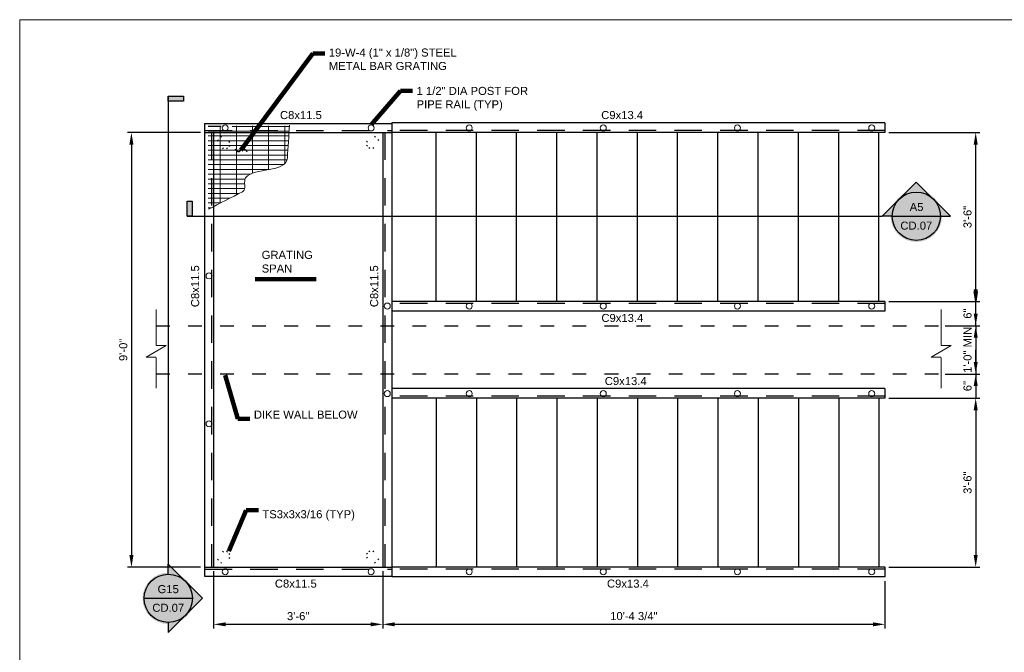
# Model space of a CAD drawing. Header units: inches. Extents: x -997 to -514, y 300 to 628.
# Tile 5 of 9: x -994 to -749, y 471 to 628. Entities that reach past the tile are written whole.
import ezdxf

# ---------------------------------------------------------------- set-up
doc = ezdxf.new("R2010")
doc.units = ezdxf.units.IN
doc.header["$MEASUREMENT"] = 0
doc.linetypes.add('DGN Style 2', pattern=[11.367213, 6.820328, -4.546885])
doc.linetypes.add('DGN Style 5', pattern=[7.957049, 3.410164, -4.546885])
doc.layers.get('DefPoints').update_dxf_attribs({"lineweight": 0})
for name, color, linetype, lineweight in [('46', 2, 'Continuous', 13), ('5', 2, 'Continuous', 13), ('G-ANNO-DIMS', 2, 'Continuous', 0), ('G-ANNO-MASK', 1, 'Continuous', 0), ('G-ANNO-NOTE', 4, 'Continuous', 30), ('S-ACCS-STRS', 111, 'Continuous', 30), ('S-ACCS-STRS-FRMG', 127, 'Continuous', 30), ('S-ANNO-DIMS', 2, 'Continuous', 0), ('S-COLS-PRIM', 2, 'Continuous', 30), ('S-PLAT-FRMG', 101, 'Continuous', 30), ('S-PLAT-GRTG', 1, 'Continuous', 13), ('S-SAFE-HRAL', 2, 'Continuous', 13), ('S-WALL-RTWL', 196, 'Continuous', 30)]:
    doc.layers.add(name, color=color, linetype=linetype, lineweight=lineweight)
doc.layers.add('G-ANNO-NPLT', color=2, linetype='Continuous', lineweight=0, plot=False)
doc.styles.add("AEC_AC_06ArchDims-CC_3-4_1'", font='arial.ttf', dxfattribs={"height": 2})
doc.styles.add("AEC_AC_45Text-LeftTop_3-4_1'", font='arial.ttf', dxfattribs={"height": 2})
doc.styles.add('Arial', font='arial.ttf')
doc.styles.add('Style-font002', font='font002.shx')
doc.dimstyles.new("AEC_AC_06_Arch-Dims_3-4_1'", dxfattribs={"dimtxt": 2, "dimasz": 3, "dimexe": 1, "dimexo": 1, "dimgap": 1, "dimtad": 1, "dimdec": 4, "dimzin": 15, "dimdsep": 46, "dimlunit": 4, "dimtxsty": "AEC_AC_06ArchDims-CC_3-4_1'", "dimcen": 0.09, "dimclrd": 256, "dimclre": 256, "dimazin": 2, "dimtfac": 0.7, "dimtdec": 4, "dimtix": 1, "dimtmove": 1, "dimatfit": 3, "dimfxl": 1, "dimfrac": 1, "dimtolj": 1, "dimtzin": 15, "dimlwd": 30, "dimlwe": 30, "dimarcsym": 0})
doc.dimstyles.new("AEC_AC_45_Notes_3-4_1'", dxfattribs={"dimtxt": 2, "dimasz": 3, "dimexe": 1, "dimexo": 1, "dimgap": 1, "dimtad": 1, "dimjust": 1, "dimdec": 3, "dimzin": 15, "dimdsep": 46, "dimlunit": 5, "dimtxsty": "AEC_AC_45Text-LeftTop_3-4_1'", "dimblk": 'NONE', "dimcen": 0.09, "dimclrd": 256, "dimclre": 256, "dimazin": 2, "dimtfac": 0.7, "dimtdec": 3, "dimtmove": 1, "dimatfit": 1, "dimfxl": 1, "dimfrac": 1, "dimtolj": 1, "dimtzin": 15, "dimlwd": 30, "dimlwe": 30, "dimarcsym": 0})

# ---------------------------------------------------------------- blocks, each defined once
blk = doc.blocks.new('LARROW_0.3')
at = {"layer": '46', "linetype": 'ByBlock', "lineweight": -2}
blk.add_line((0, 0), (-1, 0), dxfattribs=at)
at = {"layer": '5', "linetype": 'Continuous', "lineweight": 30, "flags": 128}
blk.add_lwpolyline([(-1, 0.14), (0, 0), (-0.999, -0.14), (-0.968, -0.117), (-0.924, -0.075), (-0.902, -0.036), (-0.897, 0), (-0.905, 0.041), (-0.928, 0.081), (-0.973, 0.121), (-1, 0.14), (-0.03, 0.002), (-0.967, -0.131), (-0.938, -0.11), (-0.892, -0.067), (-0.877, -0.012), (-0.887, 0.043), (-0.914, 0.08), (-0.947, 0.111), (-0.97, 0.128), (-0.082, 0.002), (-0.925, -0.115), (-0.895, -0.097), (-0.88, -0.073), (-0.863, -0.042), (-0.855, 0.002), (-0.859, 0.037), (-0.877, 0.065), (-0.913, 0.087), (-0.937, 0.114), (-0.144, 0.002), (-0.878, -0.098), (-0.846, -0.059), (-0.836, -0.011), (-0.841, 0.043), (-0.904, 0.101), (-0.213, 0.005), (-0.836, -0.08), (-0.827, -0.052), (-0.808, -0.007), (-0.82, 0.041), (-0.87, 0.084), (-0.276, 0.005), (-0.814, -0.062), (-0.796, -0.028), (-0.788, 0.009), (-0.826, 0.065), (-0.351, 0.005), (-0.781, -0.046), (-0.769, -0.021), (-0.766, 0.009), (-0.796, 0.05), (-0.44, 0.005), (-0.754, -0.029), (-0.745, 0.01), (-0.774, 0.034), (-0.514, 0.005), (-0.733, -0.018), (-0.738, 0.02), (-0.589, 0.005), (-0.724, -0.005), (-0.728, 0.006), (-0.682, 0.006)], dxfattribs=at)
blk = doc.blocks.new('*D84')
at = {"layer": 'DefPoints', "color": 0, "transparency": 16777216}
for p in [(-945.85, 492.4), (-903.84, 492.4), (-903.84, 478.21)]:
    blk.add_point(p, dxfattribs=at)
at = {"layer": 'G-ANNO-DIMS', "lineweight": 30, "transparency": 16777216}
for p, q in [((-945.85, 491.4), (-945.85, 477.21)), ((-903.84, 491.4), (-903.84, 477.21)), ((-942.85, 478.21), (-906.84, 478.21))]:
    blk.add_line(p, q, dxfattribs=at)
at = {"layer": 'G-ANNO-DIMS', "transparency": 16777216}
for points in [[(-942.85, 478.71), (-942.85, 477.71), (-945.85, 478.21)], [(-906.84, 478.71), (-906.84, 477.71), (-903.84, 478.21)]]:
    blk.add_solid(points, dxfattribs=at)
at = {"layer": 'G-ANNO-DIMS', "color": 0, "lineweight": 30, "transparency": 16777216, "insert": (-924.84, 480.23), "char_height": 2, "attachment_point": 5, "style": "AEC_AC_06ArchDims-CC_3-4_1'"}
blk.add_mtext('\\A1;3\'-6"', dxfattribs=at)
blk = doc.blocks.new('*D83')
at = {"layer": 'DefPoints', "color": 0, "transparency": 16777216}
for p in [(-903.84, 492.4), (-779.07, 489.97), (-779.07, 478.21)]:
    blk.add_point(p, dxfattribs=at)
at = {"layer": 'G-ANNO-DIMS', "lineweight": 30, "transparency": 16777216}
for p, q in [((-903.84, 491.4), (-903.84, 477.21)), ((-779.07, 488.97), (-779.07, 477.21)), ((-900.84, 478.21), (-782.07, 478.21))]:
    blk.add_line(p, q, dxfattribs=at)
at = {"layer": 'G-ANNO-DIMS', "transparency": 16777216}
for points in [[(-900.84, 478.71), (-900.84, 477.71), (-903.84, 478.21)], [(-782.07, 478.71), (-782.07, 477.71), (-779.07, 478.21)]]:
    blk.add_solid(points, dxfattribs=at)
at = {"layer": 'G-ANNO-DIMS', "color": 0, "lineweight": 30, "transparency": 16777216, "insert": (-841.45, 480.25), "char_height": 2, "attachment_point": 5, "style": "AEC_AC_06ArchDims-CC_3-4_1'"}
blk.add_mtext('\\A1;10\'-4 3/4"', dxfattribs=at)
blk = doc.blocks.new('*D85')
at = {"layer": 'DefPoints', "color": 0, "transparency": 16777216}
for p in [(-779.07, 534.4), (-779.07, 492.4), (-756.53, 492.4)]:
    blk.add_point(p, dxfattribs=at)
at = {"layer": 'G-ANNO-DIMS', "lineweight": 30, "transparency": 16777216}
for p, q in [((-778.07, 534.4), (-755.53, 534.4)), ((-756.53, 531.4), (-756.53, 495.4)), ((-778.07, 492.4), (-755.53, 492.4))]:
    blk.add_line(p, q, dxfattribs=at)
at = {"layer": 'G-ANNO-DIMS', "transparency": 16777216}
for points in [[(-757.03, 531.4), (-756.03, 531.4), (-756.53, 534.4)], [(-757.03, 495.4), (-756.03, 495.4), (-756.53, 492.4)]]:
    blk.add_solid(points, dxfattribs=at)
at = {"layer": 'G-ANNO-DIMS', "color": 0, "lineweight": 30, "transparency": 16777216, "insert": (-758.55, 513.4), "char_height": 2, "attachment_point": 5, "rotation": 90, "style": "AEC_AC_06ArchDims-CC_3-4_1'"}
blk.add_mtext('\\A1;3\'-6"', dxfattribs=at)
blk = doc.blocks.new('*D86')
at = {"layer": 'DefPoints', "color": 0, "transparency": 16777216}
for p in [(-765.11, 540.4), (-779.07, 534.4), (-756.53, 534.4)]:
    blk.add_point(p, dxfattribs=at)
at = {"layer": 'G-ANNO-DIMS', "lineweight": 30, "transparency": 16777216}
for p, q in [((-756.53, 543.4), (-756.53, 546.4)), ((-764.11, 540.4), (-755.53, 540.4)), ((-756.53, 540.4), (-756.53, 534.4)), ((-778.07, 534.4), (-755.53, 534.4)), ((-756.53, 531.4), (-756.53, 528.4))]:
    blk.add_line(p, q, dxfattribs=at)
at = {"layer": 'G-ANNO-DIMS', "transparency": 16777216}
for points in [[(-757.03, 543.4), (-756.03, 543.4), (-756.53, 540.4)], [(-757.03, 531.4), (-756.03, 531.4), (-756.53, 534.4)]]:
    blk.add_solid(points, dxfattribs=at)
at = {"layer": 'G-ANNO-DIMS', "color": 0, "lineweight": 30, "transparency": 16777216, "insert": (-758.55, 537.4), "char_height": 2, "attachment_point": 5, "rotation": 90, "style": "AEC_AC_06ArchDims-CC_3-4_1'"}
blk.add_mtext('\\A1;6"', dxfattribs=at)
blk = doc.blocks.new('*D87')
at = {"layer": 'DefPoints', "color": 0, "transparency": 16777216}
for p in [(-765.11, 552.41), (-765.11, 540.4), (-756.53, 540.4)]:
    blk.add_point(p, dxfattribs=at)
at = {"layer": 'G-ANNO-DIMS', "lineweight": 30, "transparency": 16777216}
for p, q in [((-756.53, 555.41), (-756.53, 558.41)), ((-764.11, 552.41), (-755.53, 552.41)), ((-756.53, 552.41), (-756.53, 540.4)), ((-764.11, 540.4), (-755.53, 540.4)), ((-756.53, 537.4), (-756.53, 534.4))]:
    blk.add_line(p, q, dxfattribs=at)
at = {"layer": 'G-ANNO-DIMS', "transparency": 16777216}
for points in [[(-757.03, 555.41), (-756.03, 555.41), (-756.53, 552.41)], [(-757.03, 537.4), (-756.03, 537.4), (-756.53, 540.4)]]:
    blk.add_solid(points, dxfattribs=at)
at = {"layer": 'G-ANNO-DIMS', "color": 0, "lineweight": 30, "transparency": 16777216, "insert": (-758.55, 546.4), "char_height": 2, "attachment_point": 5, "rotation": 90, "style": "AEC_AC_06ArchDims-CC_3-4_1'"}
blk.add_mtext('\\A1;1\'-0" MIN', dxfattribs=at)
blk = doc.blocks.new('*D88')
at = {"layer": 'DefPoints', "color": 0, "transparency": 16777216}
for p in [(-779.07, 558.41), (-756.53, 558.41), (-765.11, 552.41)]:
    blk.add_point(p, dxfattribs=at)
at = {"layer": 'G-ANNO-DIMS', "lineweight": 30, "transparency": 16777216}
for p, q in [((-756.53, 561.41), (-756.53, 564.41)), ((-778.07, 558.41), (-755.53, 558.41)), ((-756.53, 552.41), (-756.53, 558.41)), ((-764.11, 552.41), (-755.53, 552.41)), ((-756.53, 549.41), (-756.53, 546.41))]:
    blk.add_line(p, q, dxfattribs=at)
at = {"layer": 'G-ANNO-DIMS', "transparency": 16777216}
for points in [[(-757.03, 561.41), (-756.03, 561.41), (-756.53, 558.41)], [(-757.03, 549.41), (-756.03, 549.41), (-756.53, 552.41)]]:
    blk.add_solid(points, dxfattribs=at)
at = {"layer": 'G-ANNO-DIMS', "color": 0, "lineweight": 30, "transparency": 16777216, "insert": (-758.55, 555.41), "char_height": 2, "attachment_point": 5, "rotation": 90, "style": "AEC_AC_06ArchDims-CC_3-4_1'"}
blk.add_mtext('\\A1;6"', dxfattribs=at)
blk = doc.blocks.new('*D89')
at = {"layer": 'DefPoints', "color": 0, "transparency": 16777216}
for p in [(-779.07, 600.41), (-756.53, 600.41), (-779.07, 558.41)]:
    blk.add_point(p, dxfattribs=at)
at = {"layer": 'G-ANNO-DIMS', "lineweight": 30, "transparency": 16777216}
for p, q in [((-778.07, 600.41), (-755.53, 600.41)), ((-756.53, 561.41), (-756.53, 597.41)), ((-778.07, 558.41), (-755.53, 558.41))]:
    blk.add_line(p, q, dxfattribs=at)
at = {"layer": 'G-ANNO-DIMS', "transparency": 16777216}
for points in [[(-757.03, 597.41), (-756.03, 597.41), (-756.53, 600.41)], [(-757.03, 561.41), (-756.03, 561.41), (-756.53, 558.41)]]:
    blk.add_solid(points, dxfattribs=at)
at = {"layer": 'G-ANNO-DIMS', "color": 0, "lineweight": 30, "transparency": 16777216, "insert": (-758.55, 579.41), "char_height": 2, "attachment_point": 5, "rotation": 90, "style": "AEC_AC_06ArchDims-CC_3-4_1'"}
blk.add_mtext('\\A1;3\'-6"', dxfattribs=at)
blk = doc.blocks.new('_None')
blk = doc.blocks.new('*D90')
at = {"layer": 'DefPoints', "color": 0, "transparency": 16777216}
for p in [(-948.1, 600.41), (-966.26, 492.4), (-948.1, 492.4)]:
    blk.add_point(p, dxfattribs=at)
at = {"layer": 'G-ANNO-DIMS', "lineweight": 30, "transparency": 16777216}
for p, q in [((-949.1, 600.41), (-967.26, 600.41)), ((-966.26, 597.41), (-966.26, 495.4)), ((-949.1, 492.4), (-967.26, 492.4))]:
    blk.add_line(p, q, dxfattribs=at)
at = {"layer": 'G-ANNO-DIMS', "transparency": 16777216}
for points in [[(-966.76, 597.41), (-965.76, 597.41), (-966.26, 600.41)], [(-966.76, 495.4), (-965.76, 495.4), (-966.26, 492.4)]]:
    blk.add_solid(points, dxfattribs=at)
at = {"layer": 'G-ANNO-DIMS', "color": 0, "lineweight": 30, "transparency": 16777216, "insert": (-968.28, 546.4), "char_height": 2, "attachment_point": 5, "rotation": 90, "style": "AEC_AC_06ArchDims-CC_3-4_1'"}
blk.add_mtext('\\A1;9\'-0"', dxfattribs=at)
blk = doc.blocks.new('*U121')
h = blk.add_hatch(color=256)
h.dxf.hatch_style = 1
h.paths.add_polyline_path([(0, 0.53), (-0.265, 0.265, -0.414214), (0.265, 0.265)])
h.paths.add_polyline_path([(0.375, 0), (0.53, 0), (0.265, 0.265, -0.198912)])
h.paths.add_polyline_path([(-0.265, 0.265), (-0.53, 0), (-0.375, 0, -0.198912)])
at = {"true_color": 0xffffff}
h = blk.add_hatch(color=7, dxfattribs=at)
h.dxf.hatch_style = 1
edge = h.paths.add_edge_path()
edge.add_arc((0, 0), 0.4, 0, 360)
h = blk.add_hatch(color=256)
h.dxf.hatch_style = 1
h.paths.add_polyline_path([(-11.243, 0.234), (-11.243, 0), (-11.322, 0), (-11.322, 0.234)])
for p, q in [((-0.53, 0), (0, 0.53)), ((0, 0.53), (0.53, 0)), ((-11.322, 0), (-11.322, 0.234)), ((-11.322, 0.234), (-11.243, 0.234)), ((-11.243, 0.234), (-11.243, 0)), ((-0.375, 0), (0.375, 0)), ((0.375, 0), (0.53, 0)), ((-11.243, 0), (-11.322, 0)), ((-11.322, 0), (-5.926, 0)), ((-5.926, 0), (-0.53, 0)), ((-0.375, 0), (-0.53, 0))]:
    blk.add_line(p, q)
blk.add_circle((0, 0), 0.375)
at = {"style": 'Arial'}
for tag, p in [('DETAIL_001', (-0.106, 0.08)), ('2REFSHEET_001', (-0.232, -0.209))]:
    blk.add_attdef(tag, p, '', height=0.125, dxfattribs=at)
blk = doc.blocks.new('*U122')
h = blk.add_hatch(color=256)
h.dxf.hatch_style = 1
h.paths.add_polyline_path([(0.234, 7.722), (0, 7.722), (0, 7.8), (0.234, 7.8)])
h = blk.add_hatch(color=256)
h.dxf.hatch_style = 1
h.paths.add_polyline_path([(0.53, 0), (0.265, 0.265, -0.414214), (0.265, -0.265)])
h.paths.add_polyline_path([(0, -0.375), (0, -0.53), (0.265, -0.265, -0.198912)])
h.paths.add_polyline_path([(0.265, 0.265), (0, 0.53), (0, 0.375, -0.198912)])
at = {"true_color": 0xffffff}
h = blk.add_hatch(color=7, dxfattribs=at)
h.dxf.hatch_style = 1
edge = h.paths.add_edge_path()
edge.add_arc((0, 0), 0.4, 0, 360)
for p, q in [((0, 7.8), (0.234, 7.8)), ((0, 7.722), (0, 7.8)), ((0, 7.8), (0, 4.165)), ((0.234, 7.8), (0.234, 7.722)), ((0.234, 7.722), (0, 7.722)), ((0, 4.165), (0, 0.53)), ((0, 0.53), (0.53, 0)), ((0, 0.375), (0, 0.53)), ((-0.375, 0), (0.375, 0)), ((0.53, 0), (0, -0.53)), ((0, -0.375), (0, -0.53))]:
    blk.add_line(p, q)
blk.add_circle((0, 0), 0.375)
at = {"style": 'Arial'}
for tag, p in [('DETAIL_001', (-0.106, 0.08)), ('2REFSHEET_001', (-0.232, -0.209))]:
    blk.add_attdef(tag, p, '', height=0.125, dxfattribs=at)

msp = doc.modelspace()

# ---------------------------------------------------------------- linework, layer by layer
at = {"layer": 'G-ANNO-MASK'}
for p, q in [((-960.11451, 556.45194, 0.00197), (-960.11451, 547.51019, 0.00197)), ((-765.11095, 556.45194, 0.00197), (-765.11095, 547.51019, 0.00197)), ((-957.65201, 547.51019, 0.00197), (-962.63751, 544.61644, 0.00197)), ((-960.11451, 547.51019, 0.00197), (-957.65201, 547.51019, 0.00197)), ((-762.64845, 547.51019, 0.00197), (-767.63395, 544.61644, 0.00197)), ((-765.11095, 547.51019, 0.00197), (-762.64845, 547.51019, 0.00197)), ((-962.63751, 544.61644, 0.00197), (-960.18876, 544.61644, 0.00197)), ((-960.11451, 544.54219, 0.00197), (-960.11451, 536.88244, 0.00197)), ((-767.63395, 544.61644, 0.00197), (-765.1852, 544.61644, 0.00197)), ((-765.11095, 544.54219, 0.00197), (-765.11095, 536.88244, 0.00197))]:
    msp.add_line(p, q, dxfattribs=at)
at = {"layer": 'G-ANNO-NOTE'}
msp.add_arc((-939.67065, 596.48652, 0.00197), 0.80949, 187.4008801, 320.6209455, dxfattribs=at)
at = {"layer": 'G-ANNO-NOTE', "extrusion": (0, 0, -1)}
msp.add_arc((938.41939, 595.45872, -0.00197), 0.80962, 39.4056694, 172.5929222, dxfattribs=at)
at = {"layer": 'G-ANNO-NPLT', "ltscale": 1.333333}
msp.add_3dface([(-514.01978, 628.42891, -3.51772), (-994.01978, 628.42891, -3.51772), (-994.01978, 300.42891, -3.51772), (-514.01978, 300.42891, -3.51772)], dxfattribs=at)
at = {"layer": 'S-ACCS-STRS', "linetype": 'Continuous'}
for p, q in [((-890.5802, 558.40619, 0.00197), (-890.5802, 600.41144, 0.00197)), ((-880.5792, 558.40619, 0.00197), (-880.5792, 600.41144, 0.00197)), ((-870.5777, 558.40619, 0.00197), (-870.5777, 600.41144, 0.00197)), ((-860.5767, 558.40619, 0.00197), (-860.5767, 600.41144, 0.00197)), ((-850.5752, 558.40619, 0.00197), (-850.5752, 600.41144, 0.00197)), ((-840.5742, 558.40619, 0.00197), (-840.5742, 600.41144, 0.00197)), ((-830.5727, 558.40619, 0.00197), (-830.5727, 600.41144, 0.00197)), ((-820.5717, 558.40619, 0.00197), (-820.5717, 600.41144, 0.00197)), ((-810.5702, 558.40619, 0.00197), (-810.5702, 600.41144, 0.00197)), ((-800.5692, 558.40619, 0.00197), (-800.5692, 600.41144, 0.00197)), ((-790.5677, 558.40619, 0.00197), (-790.5677, 600.41144, 0.00197)), ((-780.5667, 558.40619, 0.00197), (-780.5667, 600.41144, 0.00197)), ((-890.5802, 534.40319, 0.00197), (-890.5802, 492.39794, 0.00197)), ((-880.5792, 534.40319, 0.00197), (-880.5792, 492.39794, 0.00197)), ((-870.5777, 534.40319, 0.00197), (-870.5777, 492.39794, 0.00197)), ((-860.5767, 534.40319, 0.00197), (-860.5767, 492.39794, 0.00197)), ((-850.5752, 534.40319, 0.00197), (-850.5752, 492.39794, 0.00197)), ((-840.5742, 534.40319, 0.00197), (-840.5742, 492.39794, 0.00197)), ((-830.5727, 534.40319, 0.00197), (-830.5727, 492.39794, 0.00197)), ((-820.5717, 534.40319, 0.00197), (-820.5717, 492.39794, 0.00197)), ((-810.5702, 534.40319, 0.00197), (-810.5702, 492.39794, 0.00197)), ((-800.5692, 534.40319, 0.00197), (-800.5692, 492.39794, 0.00197)), ((-790.5677, 534.40319, 0.00197), (-790.5677, 492.39794, 0.00197)), ((-780.5667, 534.40319, 0.00197), (-780.5667, 492.39794, 0.00197))]:
    msp.add_line(p, q, dxfattribs=at)
at = {"layer": 'S-ACCS-STRS-FRMG', "linetype": 'Continuous'}
for p, q in [((-779.0662, 602.84144, 0.00197), (-901.5917, 602.84144, 0.00197)), ((-901.5917, 602.84144, 0.00197), (-901.5917, 600.41144, 0.00197)), ((-779.0662, 602.84144, 0.00197), (-779.0662, 600.41144, 0.00197)), ((-779.0662, 600.41144, 0.00197), (-901.5917, 600.41144, 0.00197)), ((-779.0662, 558.40619, 0.00197), (-901.5917, 558.40619, 0.00197)), ((-901.5917, 558.40619, 0.00197), (-901.5917, 555.97619, 0.00197)), ((-779.0662, 558.40619, 0.00197), (-779.0662, 555.97619, 0.00197)), ((-779.0662, 555.97619, 0.00197), (-901.5917, 555.97619, 0.00197)), ((-779.0662, 536.83319, 0.00197), (-901.5917, 536.83319, 0.00197)), ((-901.5917, 536.83319, 0.00197), (-901.5917, 534.40319, 0.00197)), ((-779.0662, 536.83319, 0.00197), (-779.0662, 534.40319, 0.00197)), ((-779.0662, 534.40319, 0.00197), (-901.5917, 534.40319, 0.00197)), ((-779.0662, 492.39794, 0.00197), (-901.5917, 492.39794, 0.00197)), ((-779.0662, 492.39794, 0.00197), (-779.0662, 489.96794, 0.00197)), ((-779.0662, 489.96794, 0.00197), (-901.5917, 489.96794, 0.00197))]:
    msp.add_line(p, q, dxfattribs=at)
at = {"layer": 'S-ACCS-STRS-FRMG', "linetype": 'DGN Style 2'}
for p, q in [((-779.0662, 600.91144, 0.00197), (-901.5917, 600.91144, 0.00197)), ((-779.0662, 557.90619, 0.00197), (-901.5917, 557.90619, 0.00197)), ((-779.0662, 534.90319, 0.00197), (-901.5917, 534.90319, 0.00197)), ((-779.0662, 491.89794, 0.00197), (-901.5917, 491.89794, 0.00197))]:
    msp.add_line(p, q, dxfattribs=at)
at = {"layer": 'S-ACCS-STRS-FRMG'}
msp.add_line((-901.5917, 492.39794, 0.00197), (-901.5917, 489.96794, 0.00197), dxfattribs=at)
at = {"layer": 'S-ANNO-DIMS'}
for p, q in [((-756.52545, 563.40619, 0.00197), (-756.52545, 560.90619, 0.00197)), ((-778.0662, 558.40619, 0.00197), (-755.52545, 558.40619, 0.00197)), ((-756.52545, 547.40544, 0.00197), (-756.52545, 549.90544, 0.00197)), ((-756.52545, 545.40394, 0.00197), (-756.52545, 542.90394, 0.00197))]:
    msp.add_line(p, q, dxfattribs=at)
for p in [(-957.73045, 600.41144, 0.00197), (-945.8472, 600.41144, 0.00197), (-756.52545, 558.40619, 0.00197), (-756.52545, 552.40544, 0.00197), (-756.52545, 546.40469, 0.00197), (-779.0662, 534.40319, 0.00197), (-779.0662, 534.40319, 0.00197), (-756.52545, 534.40319, 0.00197), (-945.8472, 492.39794, 0.00197), (-945.8472, 492.39794, 0.00197), (-903.8417, 492.39794, 0.00197), (-903.8417, 492.39794, 0.00197), (-779.0662, 492.39794, 0.00197), (-779.0662, 492.39794, 0.00197)]:
    msp.add_point(p, dxfattribs=at)
at = {"layer": 'S-COLS-PRIM', "linetype": 'Continuous'}
for p, q in [((-944.0367, 599.22369, 0.00197), (-943.8492, 599.41119, 0.00197)), ((-905.6522, 599.22369, 0.00197), (-905.8397, 599.41119, 0.00197)), ((-944.84695, 598.41344, 0.00197), (-944.65945, 598.60094, 0.00197)), ((-942.0342, 597.99019, 0.00197), (-941.8467, 598.17769, 0.00197)), ((-942.0342, 596.99219, 0.00197), (-941.8467, 597.17969, 0.00197)), ((-907.6547, 597.99019, 0.00197), (-907.8422, 598.17769, 0.00197)), ((-907.6547, 596.99219, 0.00197), (-907.8422, 597.17969, 0.00197)), ((-904.84195, 598.41344, 0.00197), (-905.02945, 598.60094, 0.00197)), ((-943.6132, 596.41094, 0.00197), (-943.4257, 596.59844, 0.00197)), ((-942.6152, 596.41094, 0.00197), (-942.4277, 596.59844, 0.00197)), ((-907.0737, 596.41094, 0.00197), (-907.2612, 596.59844, 0.00197)), ((-906.0757, 596.41094, 0.00197), (-906.2632, 596.59844, 0.00197)), ((-944.84695, 494.39594, 0.00197), (-944.65945, 494.20844, 0.00197)), ((-943.6132, 496.39844, 0.00197), (-943.4257, 496.21094, 0.00197)), ((-942.6152, 496.39844, 0.00197), (-942.4277, 496.21094, 0.00197)), ((-942.0342, 495.81719, 0.00197), (-941.8467, 495.62969, 0.00197)), ((-942.0342, 494.81919, 0.00197), (-941.8467, 494.63169, 0.00197)), ((-907.6547, 495.81719, 0.00197), (-907.8422, 495.62969, 0.00197)), ((-907.6547, 494.81919, 0.00197), (-907.8422, 494.63169, 0.00197)), ((-907.0737, 496.39844, 0.00197), (-907.2612, 496.21094, 0.00197)), ((-906.0757, 496.39844, 0.00197), (-906.2632, 496.21094, 0.00197)), ((-904.84195, 494.39594, 0.00197), (-905.02945, 494.20844, 0.00197)), ((-944.0367, 493.58569, 0.00197), (-943.8492, 493.39819, 0.00197)), ((-905.6522, 493.58569, 0.00197), (-905.8397, 493.39819, 0.00197))]:
    msp.add_line(p, q, dxfattribs=at)
at = {"layer": 'S-PLAT-FRMG', "linetype": 'Continuous'}
for p, q in [((-948.0972, 602.66144, 0.00197), (-901.5917, 602.66144, 0.00197)), ((-944.00395, 601.91044, 0.00197), (-947.18945, 601.91044, 0.00197)), ((-948.0972, 600.41144, 0.00197), (-901.5917, 600.41144, 0.00197))]:
    msp.add_line(p, q, dxfattribs=at)
at = {"layer": 'S-PLAT-FRMG'}
for p, q in [((-948.0972, 602.66144, 0.00197), (-948.0972, 490.14794, 0.00197)), ((-901.5917, 602.66144, 0.00197), (-901.5917, 490.14794, 0.00197)), ((-945.8472, 600.41144, 0.00197), (-945.8472, 492.39794, 0.00197)), ((-903.8417, 600.41144, 0.00197), (-903.8417, 492.39794, 0.00197)), ((-948.0972, 492.39794, 0.00197), (-901.5917, 492.39794, 0.00197)), ((-948.0972, 490.14794, 0.00197), (-901.5917, 490.14794, 0.00197))]:
    msp.add_line(p, q, dxfattribs=at)
at = {"layer": 'S-PLAT-FRMG', "linetype": 'DGN Style 2'}
for p, q in [((-948.0972, 600.91144, 0.00197), (-901.5917, 600.91144, 0.00197)), ((-946.3472, 600.41144, 0.00197), (-946.3472, 492.39794, 0.00197)), ((-903.3417, 600.41144, 0.00197), (-903.3417, 492.39794, 0.00197)), ((-948.0972, 491.89794, 0.00197), (-901.5917, 491.89794, 0.00197))]:
    msp.add_line(p, q, dxfattribs=at)
at = {"layer": 'S-PLAT-GRTG', "linetype": 'Continuous'}
for p, q in [((-944.18945, 602.09794, 0.00197), (-944.18945, 582.85794, 0.00197)), ((-927.00545, 601.91044, 0.00197), (-941.22345, 601.91044, 0.00197)), ((-940.18945, 602.09794, 0.00197), (-940.18945, 584.91294, 0.00197)), ((-936.18945, 602.09794, 0.00197), (-936.18945, 590.29219, 0.00197)), ((-932.18945, 602.09794, 0.00197), (-932.18945, 591.18294, 0.00197)), ((-928.18945, 602.09794, 0.00197), (-928.18945, 592.63494, 0.00197)), ((-927.08395, 600.72294, 0.00197), (-947.18945, 600.72294, 0.00197)), ((-927.16245, 599.53544, 0.00197), (-947.18945, 599.53544, 0.00197)), ((-927.2407, 598.34794, 0.00197), (-947.18945, 598.34794, 0.00197)), ((-927.31895, 597.16044, 0.00197), (-947.18945, 597.16044, 0.00197)), ((-927.39745, 595.97294, 0.00197), (-947.18945, 595.97294, 0.00197)), ((-927.47595, 594.78544, 0.00197), (-947.18945, 594.78544, 0.00197)), ((-927.60545, 593.59794, 0.00197), (-947.18945, 593.59794, 0.00197)), ((-928.45295, 592.41044, 0.00197), (-947.18945, 592.41044, 0.00197)), ((-931.96745, 591.22294, 0.00197), (-947.18945, 591.22294, 0.00197)), ((-936.77545, 590.03544, 0.00197), (-947.18945, 590.03544, 0.00197)), ((-938.03895, 588.84794, 0.00197), (-947.18945, 588.84794, 0.00197)), ((-938.1282, 587.66044, 0.00197), (-947.18945, 587.66044, 0.00197)), ((-938.1587, 586.47294, 0.00197), (-947.18945, 586.47294, 0.00197)), ((-939.46395, 585.28544, 0.00197), (-947.18945, 585.28544, 0.00197)), ((-941.77595, 584.09794, 0.00197), (-947.18945, 584.09794, 0.00197)), ((-944.08745, 582.91044, 0.00197), (-947.18945, 582.91044, 0.00197)), ((-946.3992, 581.72294, 0.00197), (-947.18945, 581.72294, 0.00197))]:
    msp.add_line(p, q, dxfattribs=at)
msp.add_open_spline([(-947.12845, 581.34844, 0.00197), (-944.30565, 582.79851, 0.00197), (-941.48275, 584.24838, 0.00197), (-938.65995, 585.69844, 0.00197), (-937.61688, 586.23426, 0.00197), (-938.50972, 588.29353, 0.00197), (-937.8972, 589.13269, 0.00197), (-935.89476, 591.87605, 0.00197), (-927.77397, 590.26821, 0.00197), (-927.52145, 594.09344, 0.00197), (-927.34343, 596.78994, 0.00197), (-927.16543, 599.48644, 0.00197), (-926.98745, 602.18294, 0.00197)], degree=3, knots=[0, 0, 0, 0, 0.291624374, 0.291624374, 0.291624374, 0.399384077, 0.399384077, 0.399384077, 0.751666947, 0.751666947, 0.751666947, 1, 1, 1, 1], dxfattribs=at)
at = {"layer": 'S-SAFE-HRAL', "linetype": 'Continuous'}
for centre in [(-942.97207, 601.53644, 0.00197), (-906.71682, 601.53644, 0.00197), (-882.35069, 601.53644, 0.00197), (-849.04662, 601.53644, 0.00197), (-815.71329, 601.53644, 0.00197), (-782.36745, 601.53644, 0.00197), (-946.97207, 564.78194, 0.00197), (-902.71682, 557.28119, 0.00197), (-882.35069, 557.28119, 0.00197), (-849.04662, 557.28119, 0.00197), (-815.71329, 557.28119, 0.00197), (-782.36745, 557.28119, 0.00197), (-902.71682, 535.52819, 0.00197), (-882.35069, 535.52819, 0.00197), (-849.04662, 535.52819, 0.00197), (-815.71329, 535.52819, 0.00197), (-782.36745, 535.52819, 0.00197), (-946.97207, 528.02744, 0.00197), (-942.97207, 491.27294, 0.00197), (-906.71682, 491.27294, 0.00197), (-882.35069, 491.27294, 0.00197), (-849.04662, 491.27294, 0.00197), (-815.71329, 491.27294, 0.00197), (-782.36745, 491.27294, 0.00197)]:
    msp.add_circle(centre, 0.75009, dxfattribs=at)
at = {"layer": 'S-WALL-RTWL', "linetype": 'DGN Style 5'}
for p, q in [((-960.11451, 552.40544, 0.00197), (-765.11095, 552.40544, 0.00197)), ((-960.11451, 540.40394, 0.00197), (-765.11095, 540.40394, 0.00197))]:
    msp.add_line(p, q, dxfattribs=at)

# ---------------------------------------------------------------- block references
at = {"layer": 'G-ANNO-NOTE'}
ref = msp.add_blockref('*U122', (-957.10884, 484.66839, -4.51482), dxfattribs=dict(at, xscale=16, yscale=16, zscale=16))
ref.add_attrib('DETAIL_001', 'G15', (-959.76778, 485.9525, -4.51482), dxfattribs={"layer": '0', "height": 2, "style": 'Arial'})
ref.add_attrib('2REFSHEET_001', 'CD.07', (-961.07474, 481.32081, -4.51482), dxfattribs={"layer": '0', "height": 2, "style": 'Arial'})
ref = msp.add_blockref('*U121', (-771.27794, 579.60904), dxfattribs=dict(at, xscale=16, yscale=16, zscale=16))
ref.add_attrib('DETAIL_001', 'A5', (-772.93073, 580.89315), dxfattribs={"layer": '0', "height": 2, "style": 'Arial'})
ref.add_attrib('2REFSHEET_001', 'CD.07', (-775.24383, 576.26146), dxfattribs={"layer": '0', "height": 2, "style": 'Arial'})
at = {"layer": 'S-ANNO-DIMS', "xscale": 2.5, "yscale": 2.5, "zscale": 2.5, "rotation": 270}
msp.add_blockref('LARROW_0.3', (-756.52545, 558.40619, 0.00197), dxfattribs=at)

# ---------------------------------------------------------------- texts
at = {"layer": 'G-ANNO-NOTE', "char_height": 2, "style": "AEC_AC_45Text-LeftTop_3-4_1'"}
for s, insert, attachment_point in [('19-W-4 (1" x {\\A1;\\H1x;1/8}") STEEL\\PMETAL BAR GRATING', (-917.23564, 615.90095, 0.00197), 7), ('DIKE WALL BELOW', (-935.84657, 530.29254), 4), ('TS3x3x{\\A1;\\H1x;3/16} (TYP)', (-933.72772, 505.26058, 0.00197), 4)]:
    msp.add_mtext(s, dxfattribs=dict(at, insert=insert, attachment_point=attachment_point))
at = {"layer": 'G-ANNO-NOTE', "insert": (-895.42465, 605.79741, 0.00197), "char_height": 2, "width": 27.754641, "attachment_point": 7, "style": "AEC_AC_45Text-LeftTop_3-4_1'"}
msp.add_mtext('1 {\\A1;1/2}" DIA POST FOR PIPE RAIL (TYP)', dxfattribs=at)
at = {"layer": 'G-ANNO-NOTE', "char_height": 1.9999995, "attachment_point": 1, "style": 'Style-font002'}
for s, insert, line_spacing_factor in [('\\fArial|b0|i0|c00|p39;C8x11.5', (-929.36603, 605.73469, 0.00197), 0.789074), ('\\fArial|b0|i0|c00|p39;C9x13.4', (-849.55853, 605.73469, 0.00197), 0.785918), ('\\fArial|b0|i0|c00|p39;GRATING\\PSPAN', (-933.90849, 571.00527, 0.00197), 1.020217), ('\\fArial|b0|i0|c00|p39;C9x13.4', (-849.51453, 555.32444, 0.00197), 0.789074), ('\\fArial|b0|i0|c00|p39;C9x13.4', (-848.67528, 539.65469, 0.00197), 0.789074), ('\\fArial|b0|i0|c00|p39;C8x11.5', (-930.63153, 489.32944, 0.00197), 0.789074), ('\\fArial|b0|i0|c00|p39;C9x13.4', (-848.12753, 489.32944, 0.00197), 0.789074)]:
    msp.add_mtext(s, dxfattribs=dict(at, insert=insert, line_spacing_factor=line_spacing_factor))
at = {"layer": 'G-ANNO-NOTE', "char_height": 1.9999995, "attachment_point": 1, "rotation": 90, "style": 'Style-font002'}
for insert, line_spacing_factor in [((-951.44075, 557.00991, 0.00197), 0.785918), ((-906.96625, 557.00991, 0.00197), 0.789074)]:
    msp.add_mtext('\\fArial|b0|i0|c00|p39;C8x11.5', dxfattribs=dict(at, insert=insert, line_spacing_factor=line_spacing_factor))

# ---------------------------------------------------------------- dimensions: what is measured, and where the dimension line sits
at = {"layer": 'G-ANNO-DIMS', "lineweight": 30}
for base, p1, p2, angle, picture, middle in [((-966.25795, 492.39794, 0.00197), (-948.0972, 600.41144, 0.00197), (-948.0972, 492.39794, 0.00197), 270, '*D90', (-968.27909, 546.40469, 0.00197)), ((-756.5254455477, 600.4114413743, 0.0019685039), (-779.0661955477, 558.4061913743, 0.0019685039), (-779.0661955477, 600.4114413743, 0.0019685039), 90, '*D89', (-758.5472736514, 579.4088163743, 0.0019685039)), ((-756.5254455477, 558.4061913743, 0.0019685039), (-765.1109455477, 552.4054413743, 0.0019685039), (-779.0661955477, 558.4061913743, 0.0019685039), 90, '*D88', (-758.5465915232, 555.4058163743, 0.0019685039)), ((-756.5254455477, 534.4031913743, 0.0019685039), (-765.1109455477, 540.4039413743, 0.0019685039), (-779.0661955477, 534.4031913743, 0.0019685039), 270, '*D86', (-758.5465915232, 537.4035663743, 0.0019685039)), ((-756.5254455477, 492.3979413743, 0.0019685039), (-779.0661955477, 534.4031913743, 0.0019685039), (-779.0661955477, 492.3979413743, 0.0019685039), 270, '*D85', (-758.5472736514, 513.4005663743, 0.0019685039))]:
    dim = msp.add_linear_dim(base=base, p1=p1, p2=p2, angle=angle, dimstyle="AEC_AC_06_Arch-Dims_3-4_1'", dxfattribs=at)
    dim.commit()
    dim.dimension.update_dxf_attribs({"geometry": picture, "text_midpoint": middle})
dim = msp.add_linear_dim(base=(-756.52545, 540.40394, 0.00197), p1=(-765.11095, 552.40544, 0.00197), p2=(-765.11095, 540.40394, 0.00197), angle=270, text='<> MIN', dimstyle="AEC_AC_06_Arch-Dims_3-4_1'", dxfattribs=at)
dim.commit()
dim.dimension.update_dxf_attribs({"geometry": '*D87', "text_midpoint": (-758.54659, 546.40469, 0.00197)})
dim = msp.add_linear_dim(base=(-903.8417, 478.21161, 0.00197), p1=(-945.8472, 492.39794, 0.00197), p2=(-903.8417, 492.39794, 0.00197), dimstyle="AEC_AC_06_Arch-Dims_3-4_1'", dxfattribs=at)
dim.commit()
dim.dimension.update_dxf_attribs({"geometry": '*D84', "text_midpoint": (-924.84445, 480.23343, 0.00197)})
dim = msp.add_linear_dim(base=(-779.0662, 478.21161, 0.00197), p1=(-903.8417, 492.39794, 0.00197), p2=(-779.0662, 489.96794, 0.00197), text='10\'-4 3/4"', dimstyle="AEC_AC_06_Arch-Dims_3-4_1'", dxfattribs=at)
dim.commit()
dim.dimension.update_dxf_attribs({"geometry": '*D83', "text_midpoint": (-841.45395, 480.2464, 0.00197)})

# ---------------------------------------------------------------- leaders
at = {"layer": 'G-ANNO-NOTE', "lineweight": 30, "annotation_type": 0, "has_hookline": 1, "hookline_direction": 0}
for points, text_width in [([(-939.04495, 595.97294, 0.00197), (-921.23564, 620.0262, 0.00197), (-918.23564, 620.0262, 0.00197)], 31.39154), ([(-906.71682, 602.28654, 0.00197), (-899.42465, 610.75346, 0.00197), (-896.42465, 610.75346, 0.00197)], 27.35744), ([(-943.01383, 540.14301), (-939.84657, 529.25824), (-936.84657, 529.25824)], 25.5266), ([(-942.0757, 496.37019, 0.00197), (-937.72772, 506.57231, 0.00197), (-934.72772, 506.57231, 0.00197)], 22.81446)]:
    msp.add_leader(points, dimstyle="AEC_AC_45_Notes_3-4_1'", override={"dimtad": 0, "dimclrd": 0, "dimlwd": 65534}, dxfattribs=dict(at, text_width=text_width))
at = {"layer": 'G-ANNO-NOTE', "lineweight": 30}
for points in [[(-935.48502, 563.93494, 0.00197), (-926.38427, 563.93494, 0.00197)], [(-920.3645, 563.93494, 0.00197), (-929.46525, 563.93494, 0.00197)]]:
    msp.add_leader(points, dimstyle="AEC_AC_45_Notes_3-4_1'", override={"dimclrd": 0, "dimlwd": 65534}, dxfattribs=at)

doc.saveas('drawing.dxf')
